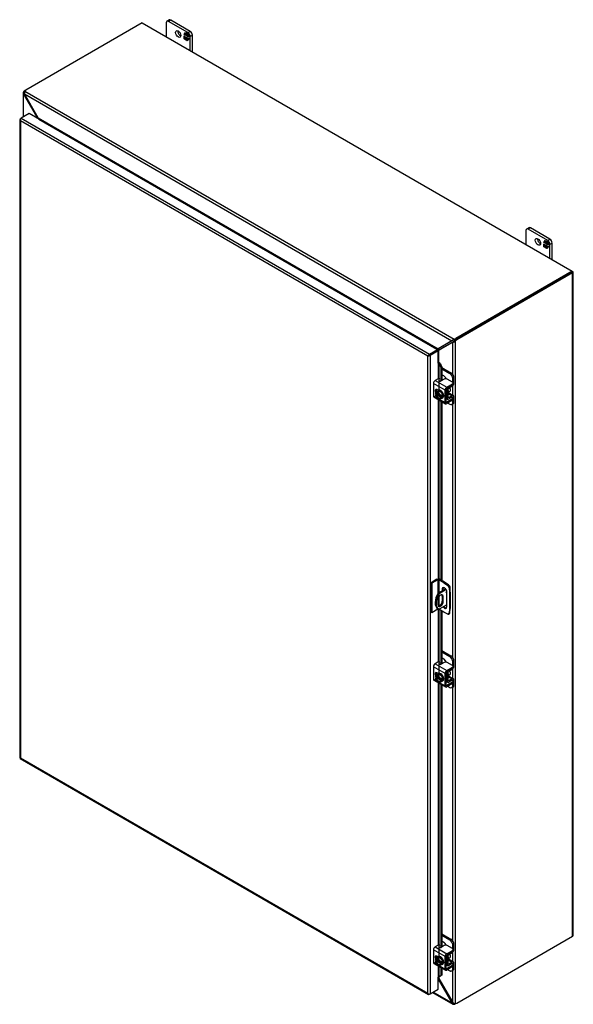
# Model space of a CAD drawing. Header units: inches. Extents: x 23 to 236, y 4 to 158.
# Tile 8 of 9: x 179 to 205, y 112 to 158. Entities that reach past the tile are written whole.
import ezdxf

# ---------------------------------------------------------------- set-up
doc = ezdxf.new("R2010")
doc.units = ezdxf.units.IN
doc.header["$MEASUREMENT"] = 0
for name, color, linetype in [('COM40153-1', 7, 'CONTINUOUS'), ('COM40153-2', 7, 'CONTINUOUS'), ('COM42667', 7, 'CONTINUOUS'), ('COM42780', 7, 'CONTINUOUS'), ('COM48456', 7, 'CONTINUOUS'), ('COM70236-2', 7, 'CONTINUOUS'), ('COM71782-4', 7, 'CONTINUOUS'), ('FET07710', 7, 'CONTINUOUS'), ('SCC19011', 7, 'CONTINUOUS'), ('WAF25035', 7, 'CONTINUOUS')]:
    doc.layers.add(name, color=color, linetype=linetype)

msp = doc.modelspace()

# ---------------------------------------------------------------- linework, layer by layer
at = {"layer": 'COM40153-1', "color": 7}
for p, q in [((199.34, 131.456), (198.984, 131.25)), ((199.362, 131.422), (199.024, 131.227)), ((199.514, 131.595), (199.527, 131.587)), ((199.552, 131.307), (199.552, 131.552)), ((198.969, 130.946), (198.969, 130.709)), ((198.984, 131.25), (199.024, 131.227)), ((199.176, 131.112), (199.216, 131.089)), ((199.176, 131.112), (199.176, 130.875)), ((199.216, 130.852), (199.216, 131.089)), ((198.964, 130.525), (199.005, 130.502)), ((199.388, 130.702), (199.024, 130.492)), ((199.176, 130.875), (199.216, 130.852))]:
    msp.add_line(p, q, dxfattribs=at)
for centre, major_axis, start_param, end_param in [((199.393, 131.318), (-0.025, -0.0433), 4.139289, 6.283185), ((199.352, 131.341), (0.025, 0.0433), 4.093609, 5.210881), ((199.466, 131.552), (-0.0864, 0), 2.529725, 3.926991), ((199.264, 131.045), (0.3, 0.52), 1.508132, 3.141593), ((199.305, 131.021), (0.3, 0.52), 1.508132, 3.204257), ((199.093, 131.017), (-0.087, -0.151), 2.356194, 5.497787), ((199.052, 131.041), (-0.087, -0.151), 2.356194, 2.906426), ((199.393, 131.318), (-0.025, -0.0433), 0, 0.63978), ((199.093, 130.78), (0.087, 0.151), 2.356194, 5.497787), ((199.052, 130.804), (0.087, 0.151), 3.37676, 5.497787)]:
    msp.add_ellipse(centre, major_axis=major_axis, ratio=0.57735, start_param=start_param, end_param=end_param, dxfattribs=at)
at = {"layer": 'COM40153-2', "color": 7}
for p, q in [((198.926, 131.905), (198.647, 131.744)), ((198.966, 131.881), (198.688, 131.72)), ((198.966, 131.881), (198.966, 131.222)), ((199.007, 131.881), (199.007, 131.264)), ((199.242, 131.746), (199.007, 131.881)), ((199.283, 131.769), (199.048, 131.905)), ((198.647, 131.744), (198.647, 130.356)), ((198.688, 131.72), (198.647, 131.744)), ((198.688, 131.72), (198.688, 130.332)), ((199.176, 131.449), (199.217, 131.472)), ((199.176, 131.449), (199.176, 131.361)), ((199.217, 131.385), (199.217, 131.472)), ((199.242, 131.746), (199.283, 131.769)), ((199.242, 131.746), (199.431, 131.617)), ((199.472, 131.641), (199.283, 131.769)), ((199.431, 131.617), (199.472, 131.641)), ((199.536, 131.53), (199.495, 131.506)), ((199.495, 131.506), (199.512, 131.278)), ((199.552, 131.302), (199.536, 131.53)), ((199.007, 131.071), (199.007, 130.645)), ((199.388, 130.608), (199.388, 131.326)), ((199.512, 131.278), (199.552, 131.302)), ((199.512, 131.278), (199.512, 130.513)), ((199.552, 131.302), (199.552, 130.537)), ((198.966, 130.493), (198.688, 130.332)), ((198.966, 130.524), (198.966, 130.493)), ((199.007, 130.5), (199.007, 130.493)), ((199.242, 130.358), (199.007, 130.493)), ((199.512, 130.513), (199.495, 130.305)), ((199.512, 130.513), (199.552, 130.537)), ((199.536, 130.328), (199.552, 130.537)), ((198.688, 130.332), (198.647, 130.356)), ((199.431, 130.267), (199.242, 130.358)), ((199.475, 130.266), (199.515, 130.289)), ((199.495, 130.305), (199.536, 130.328))]:
    msp.add_line(p, q, dxfattribs=at)
for centre, major_axis, start_param, end_param in [((198.987, 131.869), (-0.0864, 0), 3.926991, 5.497787), ((198.987, 131.869), (-0.0288, 0), 3.926991, 5.497787), ((199.282, 131.388), (0.075, -0.13), 0.785398, 3.926991), ((199.323, 131.411), (0.075, -0.13), 3.416574, 3.926991), ((199.425, 131.54), (0.05, -0.0866), 0.872665, 2.268928), ((199.465, 131.563), (-0.05, 0.0866), 4.014257, 5.410521), ((198.987, 130.481), (0.0288, 0), 0.785398, 2.356194), ((199.282, 130.669), (-0.075, 0.13), 1.73559, 3.926991), ((199.323, 130.693), (-0.075, 0.13), 1.73559, 2.866611), ((199.425, 130.352), (-0.05, 0.0866), 2.443461, 3.839724), ((199.465, 130.376), (-0.05, 0.0866), 3.141593, 3.839724)]:
    msp.add_ellipse(centre, major_axis=major_axis, ratio=0.57735, start_param=start_param, end_param=end_param, dxfattribs=at)
at = {"layer": 'COM42667', "color": 7}
for p, q in [((199.305, 140.818), (198.756, 141.135)), ((198.756, 141.135), (198.756, 140.553)), ((198.982, 141.358), (198.837, 141.275)), ((198.837, 141.275), (199.386, 140.958)), ((199.271, 141.34), (199.124, 141.255)), ((199.386, 140.958), (199.659, 141.116)), ((199.659, 141.197), (199.412, 141.34)), ((199.659, 141.054), (199.659, 141.116)), ((199.688, 141.095), (199.688, 141.157)), ((198.987, 140.802), (198.912, 140.846)), ((199.305, 140.236), (199.305, 140.818)), ((199.359, 140.267), (199.359, 140.849)), ((199.386, 140.896), (199.659, 141.054)), ((198.756, 140.553), (198.96, 140.435)), ((198.78, 140.5), (199.329, 140.183)), ((198.999, 140.412), (199.305, 140.236)), ((199.386, 140.251), (199.359, 140.267)), ((199.659, 140.409), (199.386, 140.251)), ((199.659, 140.347), (199.386, 140.189)), ((199.646, 140.498), (199.659, 140.49)), ((199.659, 140.347), (199.659, 140.409)), ((199.688, 140.387), (199.688, 140.449)), ((199.305, 127.468), (198.756, 127.785)), ((198.756, 127.785), (198.756, 127.202)), ((198.982, 128.008), (198.837, 127.925)), ((198.837, 127.925), (199.386, 127.608)), ((199.271, 127.99), (199.124, 127.905)), ((199.386, 127.608), (199.659, 127.766)), ((199.386, 127.546), (199.659, 127.704)), ((199.659, 127.847), (199.412, 127.99)), ((199.659, 127.704), (199.659, 127.766)), ((199.688, 127.744), (199.688, 127.807)), ((198.756, 127.202), (198.96, 127.085)), ((198.987, 127.452), (198.912, 127.496)), ((199.305, 126.886), (199.305, 127.468)), ((199.359, 126.917), (199.359, 127.499)), ((198.78, 127.15), (199.329, 126.833)), ((198.999, 127.062), (199.305, 126.886)), ((199.386, 126.901), (199.359, 126.917)), ((199.659, 127.059), (199.386, 126.901)), ((199.659, 126.997), (199.386, 126.839)), ((199.646, 127.148), (199.659, 127.14)), ((199.659, 126.997), (199.659, 127.059)), ((199.688, 127.037), (199.688, 127.099)), ((198.982, 114.658), (198.837, 114.575)), ((199.305, 114.118), (198.756, 114.435)), ((198.756, 114.435), (198.756, 113.852)), ((198.837, 114.575), (199.386, 114.258)), ((199.271, 114.64), (199.124, 114.555)), ((199.386, 114.258), (199.659, 114.416)), ((199.386, 114.196), (199.659, 114.354)), ((199.659, 114.497), (199.412, 114.64)), ((199.659, 114.354), (199.659, 114.416)), ((199.688, 114.394), (199.688, 114.456)), ((198.756, 113.852), (198.96, 113.735)), ((198.78, 113.8), (199.329, 113.483)), ((198.987, 114.102), (198.912, 114.146)), ((198.999, 113.712), (199.305, 113.536)), ((199.305, 113.536), (199.305, 114.118)), ((199.359, 113.567), (199.359, 114.149)), ((199.646, 113.798), (199.659, 113.79)), ((199.688, 113.687), (199.688, 113.749)), ((199.386, 113.551), (199.359, 113.567)), ((199.659, 113.709), (199.386, 113.551)), ((199.659, 113.647), (199.386, 113.489)), ((199.659, 113.647), (199.659, 113.709))]:
    msp.add_line(p, q, dxfattribs=at)
for centre, major_axis, start_param, end_param in [((198.837, 141.182), (-0.0572, -0.0991), 3.926991, 5.497787), ((199.016, 141.339), (-0.048, 0), 3.141593, 5.497787), ((199.09, 141.275), (0.048, 0), 2.929457, 5.497787), ((199.341, 141.299), (0.1, 0), 0.785398, 2.356194), ((199.588, 141.157), (-0.1, 0), 2.356194, 3.926991), ((198.912, 140.754), (0.0562, -0.0973), 2.356194, 4.826451), ((198.965, 140.785), (0.0562, -0.0973), 3.6401, 4.826451), ((199.386, 140.865), (0.0572, 0.0991), 0.785398, 2.356194), ((199.386, 140.865), (0.0192, 0.0333), 0.785398, 2.356194), ((199.588, 141.095), (-0.1, 0), 2.356194, 3.141593), ((198.837, 140.599), (0.0572, 0.0991), 2.356194, 3.141593), ((199.386, 140.282), (0.0572, 0.0991), 2.356194, 3.926991), ((199.386, 140.282), (0.0192, 0.0333), 2.356194, 3.926991), ((199.588, 140.449), (-0.1, 0), 2.356194, 3.926991), ((199.588, 140.387), (-0.1, 0), 2.356194, 3.141593), ((198.837, 127.832), (-0.0572, -0.0991), 3.926991, 5.497787), ((199.016, 127.989), (-0.048, 0), 3.141593, 5.497787), ((199.09, 127.925), (0.048, 0), 2.929457, 5.497787), ((199.341, 127.949), (0.1, 0), 0.785398, 2.356194), ((199.588, 127.807), (-0.1, 0), 2.356194, 3.926991), ((199.588, 127.744), (-0.1, 0), 2.356194, 3.141593), ((198.837, 127.249), (0.0572, 0.0991), 2.356194, 3.141593), ((198.912, 127.404), (0.0562, -0.0973), 2.356194, 4.826451), ((198.965, 127.435), (0.0562, -0.0973), 3.6401, 4.826451), ((199.386, 127.515), (0.0572, 0.0991), 0.785398, 2.356194), ((199.386, 127.515), (0.0192, 0.0333), 0.785398, 2.356194), ((199.386, 126.932), (0.0572, 0.0991), 2.356194, 3.926991), ((199.386, 126.932), (0.0192, 0.0333), 2.356194, 3.926991), ((199.588, 127.099), (-0.1, 0), 2.356194, 3.926991), ((199.588, 127.037), (-0.1, 0), 2.356194, 3.141593), ((199.016, 114.639), (-0.048, 0), 3.141593, 5.497787), ((199.341, 114.599), (0.1, 0), 0.785398, 2.356194), ((198.837, 114.481), (-0.0572, -0.0991), 3.926991, 5.497787), ((199.09, 114.575), (0.048, 0), 2.929457, 5.497787), ((199.386, 114.165), (0.0572, 0.0991), 0.785398, 2.356194), ((199.386, 114.165), (0.0192, 0.0333), 0.785398, 2.356194), ((199.588, 114.456), (-0.1, 0), 2.356194, 3.926991), ((199.588, 114.394), (-0.1, 0), 2.356194, 3.141593), ((198.837, 113.899), (0.0572, 0.0991), 2.356194, 3.141593), ((198.912, 114.054), (0.0562, -0.0973), 2.356194, 4.826451), ((198.965, 114.085), (0.0562, -0.0973), 3.6401, 4.826451), ((199.588, 113.749), (-0.1, 0), 2.356194, 3.926991), ((199.386, 113.582), (0.0572, 0.0991), 2.356194, 3.926991), ((199.386, 113.582), (0.0192, 0.0333), 2.356194, 3.926991), ((199.588, 113.687), (-0.1, 0), 2.356194, 3.141593)]:
    msp.add_ellipse(centre, major_axis=major_axis, ratio=0.57735, start_param=start_param, end_param=end_param, dxfattribs=at)
at = {"layer": 'COM42780', "color": 7}
for p, q in [((199.154, 141.895), (199.586, 141.646)), ((199.154, 141.833), (199.532, 141.614)), ((199.532, 141.614), (199.586, 141.646)), ((199.249, 141.492), (199.154, 141.547)), ((199.727, 141.401), (199.674, 141.37)), ((199.674, 141.187), (199.674, 141.37)), ((199.727, 141.157), (199.727, 141.401)), ((199.362, 140.866), (199.404, 140.843)), ((199.404, 140.455), (199.404, 140.843)), ((199.457, 140.486), (199.457, 140.874)), ((199.461, 140.668), (199.648, 140.561)), ((199.704, 140.566), (199.476, 140.697)), ((199.484, 140.92), (199.648, 141.018)), ((199.359, 140.481), (199.404, 140.455)), ((199.359, 140.442), (199.427, 140.402)), ((199.432, 140.215), (199.532, 140.157)), ((199.457, 140.485), (199.484, 140.47)), ((199.647, 140.498), (199.483, 140.407)), ((199.648, 140.561), (199.484, 140.47)), ((199.632, 140.148), (199.686, 140.179)), ((199.646, 140.498), (199.674, 140.482)), ((199.674, 140.48), (199.674, 140.482)), ((199.674, 140.239), (199.674, 140.357)), ((199.674, 140.239), (199.727, 140.27)), ((199.727, 140.27), (199.727, 140.513)), ((199.154, 128.545), (199.586, 128.295)), ((199.154, 128.483), (199.532, 128.264)), ((199.249, 128.142), (199.154, 128.197)), ((199.532, 128.264), (199.586, 128.295)), ((199.484, 127.57), (199.648, 127.668)), ((199.727, 128.051), (199.674, 128.019)), ((199.674, 127.837), (199.674, 128.019)), ((199.727, 127.807), (199.727, 128.051)), ((199.362, 127.516), (199.404, 127.492)), ((199.404, 127.105), (199.404, 127.492)), ((199.457, 127.136), (199.457, 127.524)), ((199.461, 127.318), (199.648, 127.211)), ((199.704, 127.216), (199.476, 127.347)), ((199.648, 127.211), (199.484, 127.12)), ((199.359, 127.13), (199.404, 127.105)), ((199.359, 127.092), (199.427, 127.052)), ((199.432, 126.865), (199.532, 126.807)), ((199.457, 127.135), (199.484, 127.12)), ((199.647, 127.148), (199.483, 127.057)), ((199.632, 126.798), (199.686, 126.829)), ((199.646, 127.148), (199.674, 127.132)), ((199.674, 127.129), (199.674, 127.132)), ((199.674, 126.889), (199.674, 127.007)), ((199.674, 126.889), (199.727, 126.92)), ((199.727, 126.92), (199.727, 127.163)), ((199.154, 115.195), (199.586, 114.945)), ((199.154, 115.133), (199.532, 114.914)), ((199.249, 114.792), (199.154, 114.847)), ((199.532, 114.914), (199.586, 114.945)), ((199.727, 114.7), (199.674, 114.669)), ((199.674, 114.487), (199.674, 114.669)), ((199.727, 114.457), (199.727, 114.7)), ((199.484, 114.22), (199.648, 114.318)), ((199.359, 113.78), (199.404, 113.754)), ((199.359, 113.742), (199.427, 113.702)), ((199.362, 114.166), (199.404, 114.142)), ((199.404, 113.754), (199.404, 114.142)), ((199.457, 113.786), (199.457, 114.173)), ((199.457, 113.785), (199.484, 113.77)), ((199.461, 113.968), (199.648, 113.861)), ((199.704, 113.866), (199.476, 113.997)), ((199.647, 113.798), (199.483, 113.707)), ((199.648, 113.861), (199.484, 113.77)), ((199.646, 113.798), (199.674, 113.782)), ((199.674, 113.779), (199.674, 113.782)), ((199.727, 113.57), (199.727, 113.813)), ((199.432, 113.515), (199.532, 113.457)), ((199.632, 113.447), (199.686, 113.479)), ((199.674, 113.539), (199.674, 113.657)), ((199.674, 113.539), (199.727, 113.57))]:
    msp.add_line(p, q, dxfattribs=at)
for centre, major_axis, start_param, end_param in [((199.532, 141.451), (0.1, -0.173), 0.785398, 2.356194), ((199.586, 141.482), (-0.1, 0.173), 3.926991, 5.497787), ((199.249, 141.329), (0.1, -0.173), 1.392108, 2.356194), ((199.646, 141.111), (-0.0572, -0.0991), 0.802851, 2.356194), ((199.485, 140.889), (-0.0572, -0.0991), 4.744903, 5.497787), ((199.485, 140.889), (-0.0192, -0.0333), 3.944444, 5.497787), ((199.37, 140.792), (0.078, -0.135), 0.133398, 1.437398), ((199.485, 140.501), (0.0572, 0.0991), 2.356194, 3.909538), ((199.485, 140.501), (0.0192, 0.0333), 2.356194, 3.909538), ((199.532, 140.321), (-0.1, 0.173), 2.356194, 3.926991), ((199.646, 140.467), (-0.0192, -0.0333), 2.356194, 3.909538), ((199.646, 140.467), (-0.0572, -0.0991), 2.356194, 3.909538), ((199.586, 140.352), (-0.1, 0.173), 3.141593, 3.926991), ((199.249, 127.979), (0.1, -0.173), 1.392108, 2.356194), ((199.532, 128.101), (0.1, -0.173), 0.785398, 2.356194), ((199.586, 128.132), (-0.1, 0.173), 3.926991, 5.497787), ((199.646, 127.761), (-0.0572, -0.0991), 0.802851, 2.356194), ((199.485, 127.539), (-0.0572, -0.0991), 4.744903, 5.497787), ((199.485, 127.539), (-0.0192, -0.0333), 3.944444, 5.497787), ((199.37, 127.442), (0.078, -0.135), 0.133398, 1.437398), ((199.646, 127.117), (-0.0572, -0.0991), 2.356194, 3.909538), ((199.485, 127.151), (0.0572, 0.0991), 2.356194, 3.909538), ((199.485, 127.151), (0.0192, 0.0333), 2.356194, 3.909538), ((199.532, 126.971), (-0.1, 0.173), 2.356194, 3.926991), ((199.646, 127.117), (-0.0192, -0.0333), 2.356194, 3.909538), ((199.586, 127.002), (-0.1, 0.173), 3.141593, 3.926991), ((199.249, 114.629), (0.1, -0.173), 1.392108, 2.356194), ((199.532, 114.751), (0.1, -0.173), 0.785398, 2.356194), ((199.586, 114.782), (-0.1, 0.173), 3.926991, 5.497787), ((199.485, 114.189), (-0.0572, -0.0991), 4.744903, 5.497787), ((199.485, 114.189), (-0.0192, -0.0333), 3.944444, 5.497787), ((199.646, 114.411), (-0.0572, -0.0991), 0.802851, 2.356194), ((199.485, 113.801), (0.0572, 0.0991), 2.356194, 3.909538), ((199.37, 114.092), (0.078, -0.135), 0.133398, 1.437398), ((199.485, 113.801), (0.0192, 0.0333), 2.356194, 3.909538), ((199.646, 113.767), (-0.0192, -0.0333), 2.356194, 3.909538), ((199.646, 113.767), (-0.0572, -0.0991), 2.356194, 3.909538), ((199.532, 113.621), (-0.1, 0.173), 2.356194, 3.926991), ((199.586, 113.652), (-0.1, 0.173), 3.141593, 3.926991)]:
    msp.add_ellipse(centre, major_axis=major_axis, ratio=0.57735, start_param=start_param, end_param=end_param, dxfattribs=at)
at = {"layer": 'COM48456', "color": 7}
for p, q in [((179.4, 154.832), (179.4, 153.694)), ((179.459, 154.821), (179.402, 154.814)), ((179.466, 154.864), (179.426, 154.887)), ((179.465, 154.79), (179.426, 154.768)), ((179.426, 153.708), (179.426, 154.768)), ((179.426, 154.768), (180.081, 153.639)), ((179.492, 154.945), (179.533, 154.969)), ((179.492, 154.945), (179.498, 154.942)), ((180.081, 153.639), (180.114, 153.658)), ((180.081, 153.629), (180.081, 153.639)), ((205.284, 146.368), (199.816, 143.211)), ((205.325, 146.345), (199.857, 143.188)), ((205.325, 146.415), (205.305, 146.427)), ((205.325, 115.085), (205.325, 146.345)), ((205.35, 115.121), (205.35, 146.38)), ((199.012, 142.709), (199.668, 143.081)), ((199.695, 143.096), (199.053, 142.732)), ((199.692, 143.095), (199.668, 143.081)), ((199.668, 141.568), (199.668, 143.081)), ((199.723, 143.121), (199.711, 143.088)), ((199.749, 143.153), (199.79, 143.13)), ((199.79, 143.13), (199.79, 111.909)), ((199.816, 143.211), (199.857, 143.188)), ((198.96, 142.682), (198.95, 142.692)), ((199.012, 142.709), (199.053, 142.732)), ((199.012, 142.135), (199.012, 142.709)), ((199.668, 140.586), (199.668, 141.033)), ((199.668, 128.218), (199.668, 140.168)), ((199.668, 127.236), (199.668, 127.683)), ((199.668, 114.868), (199.668, 126.818)), ((199.857, 111.928), (205.325, 115.085)), ((199.668, 113.886), (199.668, 114.333)), ((199.668, 111.959), (199.668, 113.468)), ((199.012, 113.087), (199.012, 113.163)), ((199.012, 113.087), (199.668, 111.959))]:
    msp.add_line(p, q, dxfattribs=at)
for centre, radius, start, end in [((179.475, 154.831), 0.0746, 131.1998, 193.8127), ((179.507, 154.838), 0.107, 192.9737, 220.7862), ((179.523, 154.831), 0.0653, 150.132, 189.5302), ((180.052, 153.598), 0.0949, 359.7358, 9.8627), ((199.66, 143.244), 0.164, 272.9287, 288.1405), ((199.655, 143.167), 0.0817, 296.9678, 317.8265), ((199.654, 143.294), 0.214, 285.3879, 309.6332), ((199.549, 143.29), 0.242, 315.7931, 325.7222), ((199.065, 142.549), 0.183, 93.7503, 128.6863), ((199.206, 142.527), 0.266, 136.8928, 149.1996), ((198.845, 113.012), 0.184, 24.1488, 38.9687), ((199.787, 112.061), 0.157, 220.6657, 240.7969), ((199.77, 112.023), 0.116, 239.1566, 280.1391)]:
    msp.add_arc(centre, radius, start, end, dxfattribs=at)
for centre, major_axis, start_param, end_param in [((179.492, 154.782), (0.1, 0.173), 0.785398, 1.276789), ((205.264, 146.38), (-0.0864, 0), 2.356194, 3.926991), ((199.816, 143.048), (0.1, 0.173), 0.785398, 1.276789), ((199.857, 143.024), (0.1, 0.173), 0.785398, 1.276789), ((198.992, 142.649), (-0.0864, 0), -1.068499, -1.002311), ((205.264, 115.121), (-0.0864, 0), 2.356194, 3.141593), ((199.857, 112.092), (-0.1, -0.173), 0.294007, 0.785398)]:
    msp.add_ellipse(centre, major_axis=major_axis, ratio=0.57735, start_param=start_param, end_param=end_param, dxfattribs=at)
at = {"layer": 'COM70236-2', "color": 7}
for p, q in [((185.021, 158.138), (179.533, 154.969)), ((185.021, 158.138), (205.305, 146.427)), ((179.465, 154.79), (199.629, 143.148)), ((180.114, 153.658), (179.465, 154.79)), ((179.483, 154.921), (199.733, 143.229)), ((180.114, 153.658), (198.979, 142.766)), ((180.135, 153.598), (180.136, 153.598)), ((180.136, 153.598), (198.917, 142.755)), ((180.137, 153.616), (180.141, 153.603)), ((205.305, 146.427), (199.816, 143.258)), ((205.305, 146.38), (199.816, 143.211)), ((205.305, 146.38), (205.305, 146.427)), ((199.629, 143.148), (198.979, 142.766)), ((199.656, 143.164), (199.02, 142.79)), ((199.653, 143.162), (199.629, 143.148)), ((199.691, 143.176), (199.657, 143.181)), ((199.691, 143.176), (199.67, 143.172)), ((199.733, 143.182), (199.733, 143.229)), ((199.816, 143.211), (199.816, 143.258)), ((198.917, 142.755), (198.916, 142.755)), ((198.923, 142.76), (198.926, 142.749)), ((198.979, 142.766), (199.02, 142.79)), ((198.984, 113.071), (199.012, 113.087)), ((198.984, 113.06), (199.629, 111.936)), ((198.721, 112.431), (199.672, 111.882)), ((199.629, 111.936), (198.747, 112.445)), ((199.668, 111.959), (199.629, 111.936)), ((199.691, 111.938), (199.657, 111.893)), ((199.733, 111.923), (199.733, 111.876))]:
    msp.add_line(p, q, dxfattribs=at)
for centre, radius, start, end in [((179.57, 154.847), 0.114, 139.6209, 181.0834), ((179.613, 154.842), 0.157, 179.2031, 199.3343), ((179.961, 153.548), 0.189, 16.8241, 35.5773), ((199.766, 143.059), 0.164, 131.8595, 147.0713), ((199.698, 143.094), 0.0817, 102.1735, 123.0323), ((199.807, 143.029), 0.214, 110.3668, 134.6121), ((198.915, 143.061), 0.301, 271.5345, 282.3731), ((198.867, 142.892), 0.183, 296.1695, 326.2497), ((198.929, 113.063), 0.0949, 48.6447, 60.2642), ((199.73, 111.971), 0.107, 199.1298, 227.1103), ((199.709, 111.947), 0.075, 226.3552, 288.6324), ((199.733, 111.988), 0.0651, 230.4297, 269.9081)]:
    msp.add_arc(centre, radius, start, end, dxfattribs=at)
for centre, major_axis, start_param, end_param in [((179.674, 154.887), (-0.2, 0), 5.497787, 5.989178), ((180.136, 153.622), (-0.0144, -0.0249), 0.785398, 1.068499), ((199.675, 143.34), (0.2, 0), 5.006396, 5.497787), ((199.675, 143.293), (0.2, 0), 5.006396, 5.497787), ((198.917, 142.779), (-0.0144, -0.0249), 0.785398, 1.068499), ((199.675, 111.986), (0.2, 0), 5.006396, 5.331735)]:
    msp.add_ellipse(centre, major_axis=major_axis, ratio=0.57735, start_param=start_param, end_param=end_param, dxfattribs=at)
msp.add_open_spline([(199.733, 143.182), (199.732, 143.182), (199.729, 143.182), (199.726, 143.182), (199.722, 143.181), (199.719, 143.181), (199.715, 143.18), (199.711, 143.18), (199.706, 143.179), (199.701, 143.178), (199.696, 143.177), (199.693, 143.176), (199.691, 143.176)], degree=3, knots=[0, 0, 0, 0, 0.078044, 0.157022, 0.236947, 0.317833, 0.399688, 0.482519, 0.608583, 0.736857, 0.867336, 1, 1, 1, 1], dxfattribs=at)
at = {"layer": 'COM71782-4', "color": 7}
for p, q in [((179.271, 153.619), (179.312, 153.643)), ((179.685, 153.858), (179.312, 153.643)), ((179.312, 153.643), (198.57, 142.524)), ((198.943, 142.739), (179.685, 153.858)), ((179.246, 153.584), (179.246, 123.497)), ((179.254, 153.563), (179.254, 153.563)), ((198.489, 142.43), (179.271, 153.525)), ((179.271, 153.525), (179.271, 123.485)), ((198.57, 142.524), (198.943, 142.739)), ((198.57, 142.477), (198.943, 142.692)), ((198.943, 142.692), (198.57, 142.477)), ((198.984, 142.669), (198.611, 142.454)), ((198.943, 142.739), (198.943, 142.692)), ((198.984, 142.669), (198.943, 142.692)), ((198.984, 142.097), (198.984, 142.669)), ((198.529, 142.454), (198.489, 142.43)), ((198.489, 112.39), (198.489, 142.43)), ((198.512, 142.444), (198.57, 142.477)), ((198.512, 142.444), (198.57, 142.477)), ((198.611, 142.454), (198.611, 112.367)), ((198.984, 142.097), (198.984, 141.359)), ((199.006, 142.102), (199.011, 142.135)), ((199.028, 142.072), (199.075, 142.091)), ((199.028, 142.072), (199.107, 141.894)), ((199.028, 140.822), (199.028, 142.072)), ((199.075, 142.091), (199.154, 141.913)), ((199.154, 141.913), (199.107, 141.894)), ((199.107, 141.894), (199.107, 141.249)), ((199.154, 141.913), (199.154, 141.272)), ((198.984, 140.804), (198.984, 140.8)), ((198.984, 140.383), (198.984, 131.919)), ((199.028, 131.913), (199.028, 140.357)), ((199.107, 140.312), (199.107, 131.871)), ((199.154, 140.284), (199.154, 131.843)), ((198.984, 130.498), (198.984, 128.009)), ((199.028, 127.472), (199.028, 130.481)), ((199.107, 130.435), (199.107, 127.899)), ((199.154, 130.408), (199.154, 127.922)), ((198.984, 127.454), (198.984, 127.45)), ((198.984, 127.033), (198.984, 114.659)), ((199.028, 114.122), (199.028, 127.007)), ((199.107, 126.961), (199.107, 114.549)), ((199.154, 126.934), (199.154, 114.572)), ((179.271, 123.485), (198.489, 112.39)), ((179.269, 123.458), (198.527, 112.339)), ((198.984, 114.104), (198.984, 114.1)), ((198.984, 113.683), (198.984, 113.153)), ((199.028, 113.174), (199.028, 113.657)), ((199.107, 113.611), (199.107, 113.222)), ((199.154, 113.584), (199.154, 113.241)), ((198.984, 112.582), (198.984, 113.153)), ((199.107, 113.222), (199.028, 113.174)), ((199.028, 113.174), (199.075, 113.194)), ((199.154, 113.241), (199.075, 113.194)), ((199.154, 113.241), (199.107, 113.222)), ((198.512, 112.357), (198.512, 112.357)), ((198.611, 112.367), (198.57, 112.343)), ((198.611, 112.367), (198.984, 112.582))]:
    msp.add_line(p, q, dxfattribs=at)
for centre, radius, start, end in [((198.944, 142.036), 0.0911, 23.2734, 46.5882), ((198.969, 142.007), 0.135, 38.3968, 71.6578), ((199.225, 112.894), 0.343, 125.2045, 129.639), ((199.063, 113.113), 0.0704, 117.4412, 127.5015)]:
    msp.add_arc(centre, radius, start, end, dxfattribs=at)
for centre, major_axis, ratio, start_param, end_param in [((179.312, 153.572), (0.0432, 0.0748), 0.57735, 0.785398, 2.016358), ((179.332, 153.584), (0.0864, 0), 0.57735, 2.356194, 3.587154), ((179.332, 153.561), (-0.061, 0.106), 0.577982, 1.231508, 1.571345), ((179.332, 153.561), (-0.061, 0.106), 0.577982, 1.230411, 1.570248), ((198.57, 142.454), (0.0432, 0.0748), 0.57735, 0.785398, 2.016358), ((198.55, 142.465), (-0.0863, -0.0499), 0.000948, -1.124689, -0.784852), ((198.55, 142.465), (-0.0864, -0.0498), 0.000948, 0.784852, 1.124689), ((198.55, 142.489), (0.0864, 0), 0.57735, 4.266828, 5.497787), ((198.55, 142.465), (0.0288, 0.0166), 0.000948, 0.785944, 2.356741), ((198.55, 142.465), (0.0288, 0.0166), 0.000948, 3.926445, 5.497241), ((199.004, 142.085), (0.0864, 0), 0.57735, 1.48353, 1.808737), ((199.004, 142.085), (0.0288, 0), 0.57735, 1.48353, 2.356194), ((179.332, 123.497), (0.0864, 0), 0.57735, 3.141593, 3.587154), ((179.332, 123.521), (-0.0864, -0.0498), 0.000948, 0.445015, 0.784852), ((179.332, 123.521), (-0.0863, -0.0499), 0.000948, -0.784852, -0.445015), ((179.312, 123.532), (0.0432, 0.0748), 0.57735, 2.696031, 3.141593), ((199.004, 113.142), (-0.0288, 0), 0.57735, 4.625123, 5.497787), ((198.55, 112.425), (0.061, -0.106), 0.577982, 4.712938, 5.052774), ((198.55, 112.425), (0.061, -0.106), 0.577982, 4.71184, 5.051677), ((198.55, 112.402), (0.0864, 0), 0.57735, 4.266828, 5.497787), ((198.57, 112.414), (0.0432, 0.0748), 0.57735, 2.696031, 3.926991)]:
    msp.add_ellipse(centre, major_axis=major_axis, ratio=ratio, start_param=start_param, end_param=end_param, dxfattribs=at)
at = {"layer": 'FET07710', "color": 7}
for p, q in [((186.29, 158.273), (186.184, 158.212)), ((186.153, 158.144), (186.153, 157.484)), ((186.365, 158.266), (186.259, 158.205)), ((187.178, 157.674), (186.259, 158.205)), ((187.284, 157.735), (186.365, 158.266)), ((186.995, 157.58), (187.065, 157.679)), ((187.007, 157.587), (186.995, 157.58)), ((187.032, 157.559), (186.995, 157.58)), ((186.995, 157.378), (186.995, 157.517)), ((186.995, 157.517), (187.032, 157.496)), ((187.007, 157.385), (186.995, 157.378)), ((187.057, 157.342), (186.995, 157.378)), ((187.007, 157.587), (187.032, 157.623)), ((187.032, 157.572), (187.007, 157.587)), ((187.007, 157.385), (187.007, 157.51)), ((187.063, 157.352), (187.007, 157.385)), ((187.043, 157.635), (187.032, 157.628)), ((187.087, 157.596), (187.032, 157.628)), ((187.032, 157.628), (187.032, 157.559)), ((187.032, 157.496), (187.032, 157.426)), ((187.032, 157.426), (187.087, 157.394)), ((187.039, 157.632), (187.069, 157.676)), ((187.099, 157.603), (187.043, 157.635)), ((187.082, 157.379), (187.057, 157.342)), ((187.065, 157.679), (187.126, 157.643)), ((187.094, 157.385), (187.082, 157.379)), ((187.082, 157.328), (187.082, 157.379)), ((187.099, 157.603), (187.087, 157.596)), ((187.087, 157.527), (187.087, 157.596)), ((187.099, 157.534), (187.087, 157.527)), ((187.121, 157.508), (187.087, 157.527)), ((187.087, 157.394), (187.087, 157.463)), ((187.087, 157.463), (187.121, 157.444)), ((187.099, 157.401), (187.087, 157.394)), ((187.094, 157.334), (187.094, 157.385)), ((187.099, 157.534), (187.099, 157.603)), ((187.121, 157.521), (187.099, 157.534)), ((187.099, 157.401), (187.099, 157.457)), ((187.133, 157.583), (187.121, 157.577)), ((187.177, 157.545), (187.121, 157.577)), ((187.121, 157.577), (187.121, 157.508)), ((187.121, 157.444), (187.121, 157.375)), ((187.121, 157.375), (187.177, 157.343)), ((187.126, 157.643), (187.126, 157.593)), ((187.126, 157.593), (187.152, 157.629)), ((187.138, 157.599), (187.126, 157.593)), ((187.188, 157.551), (187.133, 157.583)), ((187.138, 157.599), (187.157, 157.626)), ((187.213, 157.391), (187.144, 157.292)), ((187.152, 157.629), (187.213, 157.593)), ((187.188, 157.551), (187.177, 157.545)), ((187.177, 157.476), (187.177, 157.545)), ((187.188, 157.482), (187.177, 157.476)), ((187.213, 157.454), (187.177, 157.476)), ((187.177, 157.343), (187.177, 157.412)), ((187.177, 157.412), (187.213, 157.391)), ((187.181, 157.345), (187.177, 157.343)), ((187.178, 157.674), (187.284, 157.735)), ((187.188, 157.482), (187.188, 157.551)), ((187.213, 157.467), (187.188, 157.482)), ((187.188, 157.355), (187.188, 157.405)), ((187.213, 157.593), (187.213, 157.454)), ((187.39, 157.552), (187.284, 157.491)), ((187.284, 156.831), (187.284, 157.491)), ((187.39, 156.77), (187.39, 157.552)), ((187.094, 157.334), (187.082, 157.328)), ((187.144, 157.292), (187.082, 157.328)), ((187.151, 157.301), (187.094, 157.334)), ((203.123, 148.346), (203.123, 147.686)), ((203.26, 148.475), (203.154, 148.414)), ((203.335, 148.468), (203.229, 148.407)), ((204.149, 147.876), (203.229, 148.407)), ((204.254, 147.937), (203.335, 148.468)), ((203.966, 147.782), (204.035, 147.881)), ((203.977, 147.789), (203.966, 147.782)), ((204.002, 147.761), (203.966, 147.782)), ((203.966, 147.58), (203.966, 147.719)), ((203.966, 147.719), (204.002, 147.698)), ((203.977, 147.789), (204.002, 147.825)), ((204.002, 147.774), (203.977, 147.789)), ((203.977, 147.587), (203.977, 147.712)), ((204.014, 147.837), (204.002, 147.83)), ((204.058, 147.798), (204.002, 147.83)), ((204.002, 147.83), (204.002, 147.761)), ((204.002, 147.698), (204.002, 147.628)), ((204.002, 147.628), (204.058, 147.596)), ((204.009, 147.834), (204.04, 147.878)), ((204.069, 147.805), (204.014, 147.837)), ((204.035, 147.881), (204.097, 147.845)), ((204.069, 147.805), (204.058, 147.798)), ((204.058, 147.729), (204.058, 147.798)), ((204.069, 147.736), (204.058, 147.729)), ((204.092, 147.71), (204.058, 147.729)), ((204.058, 147.596), (204.058, 147.666)), ((204.058, 147.666), (204.092, 147.646)), ((204.069, 147.603), (204.058, 147.596)), ((204.069, 147.736), (204.069, 147.805)), ((204.092, 147.723), (204.069, 147.736)), ((204.069, 147.603), (204.069, 147.659)), ((204.103, 147.785), (204.092, 147.779)), ((204.147, 147.747), (204.092, 147.779)), ((204.092, 147.779), (204.092, 147.71)), ((204.092, 147.646), (204.092, 147.577)), ((204.097, 147.845), (204.097, 147.795)), ((204.097, 147.795), (204.122, 147.831)), ((204.108, 147.801), (204.097, 147.795)), ((204.159, 147.753), (204.103, 147.785)), ((204.108, 147.801), (204.127, 147.828)), ((204.122, 147.831), (204.184, 147.795)), ((204.159, 147.753), (204.147, 147.747)), ((204.147, 147.678), (204.147, 147.747)), ((204.159, 147.684), (204.147, 147.678)), ((204.184, 147.656), (204.147, 147.678)), ((204.147, 147.545), (204.147, 147.614)), ((204.147, 147.614), (204.184, 147.593)), ((204.149, 147.876), (204.254, 147.937)), ((204.159, 147.684), (204.159, 147.753)), ((204.184, 147.67), (204.159, 147.684)), ((204.159, 147.557), (204.159, 147.607)), ((204.184, 147.795), (204.184, 147.656)), ((204.36, 147.754), (204.255, 147.693)), ((204.255, 147.033), (204.255, 147.693)), ((204.36, 146.972), (204.36, 147.754)), ((203.977, 147.587), (203.966, 147.58)), ((204.028, 147.545), (203.966, 147.58)), ((204.034, 147.554), (203.977, 147.587)), ((204.053, 147.581), (204.028, 147.545)), ((204.064, 147.587), (204.053, 147.581)), ((204.053, 147.53), (204.053, 147.581)), ((204.064, 147.536), (204.053, 147.53)), ((204.115, 147.494), (204.053, 147.53)), ((204.064, 147.536), (204.064, 147.587)), ((204.121, 147.504), (204.064, 147.536)), ((204.092, 147.577), (204.147, 147.545)), ((204.184, 147.593), (204.115, 147.494)), ((204.152, 147.547), (204.147, 147.545))]:
    msp.add_line(p, q, dxfattribs=at)
for centre, major_axis, start_param, end_param in [((186.365, 158.144), (0.075, -0.13), 2.356194, 3.141593), ((186.259, 158.082), (0.075, -0.13), 2.356194, 3.926991), ((186.824, 157.674), (-0.088, 0.152), 0.649107, 2.492486), ((187.178, 157.552), (0.075, -0.13), 0.785398, 2.356194), ((187.284, 157.613), (-0.075, 0.13), 3.926991, 5.497787), ((203.229, 148.285), (0.075, -0.13), 2.356194, 3.926991), ((203.335, 148.346), (0.075, -0.13), 2.356194, 3.141593), ((203.795, 147.876), (-0.088, 0.152), 0.649107, 2.492486), ((204.149, 147.754), (0.075, -0.13), 0.785398, 2.356194), ((204.254, 147.815), (-0.075, 0.13), 3.926991, 5.497787)]:
    msp.add_ellipse(centre, major_axis=major_axis, ratio=0.57735, start_param=start_param, end_param=end_param, dxfattribs=at)
for centre in [(186.718, 157.613), (203.689, 147.815)]:
    msp.add_ellipse(centre, major_axis=(-0.088, 0.152), ratio=0.57735, dxfattribs=at)
at = {"layer": 'SCC19011', "color": 7}
for p, q in [((198.858, 140.708), (198.961, 140.768)), ((198.98, 140.724), (198.858, 140.708)), ((198.858, 140.708), (198.858, 140.659)), ((198.87, 140.653), (198.858, 140.659)), ((198.912, 140.646), (198.858, 140.615)), ((198.898, 140.663), (198.881, 140.653)), ((199.083, 140.556), (198.898, 140.663)), ((198.912, 140.655), (198.912, 140.646)), ((198.912, 140.646), (199.086, 140.546)), ((199.082, 140.784), (198.961, 140.768)), ((198.98, 140.724), (199.082, 140.784)), ((199.101, 140.568), (198.98, 140.724)), ((199.204, 140.627), (199.082, 140.784)), ((199.479, 140.743), (199.545, 140.781)), ((198.858, 140.615), (198.858, 140.566)), ((198.858, 140.615), (198.87, 140.608)), ((198.858, 140.566), (198.98, 140.41)), ((198.881, 140.608), (198.898, 140.618)), ((198.898, 140.618), (199.107, 140.498)), ((198.98, 140.41), (199.101, 140.426)), ((199.101, 140.519), (199.09, 140.526)), ((199.107, 140.498), (199.09, 140.488)), ((199.09, 140.481), (199.101, 140.475)), ((199.101, 140.568), (199.204, 140.627)), ((199.101, 140.519), (199.101, 140.568)), ((199.155, 140.55), (199.101, 140.519)), ((199.155, 140.506), (199.101, 140.475)), ((199.101, 140.426), (199.204, 140.485)), ((199.101, 140.426), (199.101, 140.475)), ((199.117, 140.528), (199.155, 140.506)), ((199.155, 140.506), (199.155, 140.55)), ((199.204, 140.485), (199.204, 140.627)), ((198.858, 127.358), (198.961, 127.417)), ((198.98, 127.374), (198.858, 127.358)), ((198.858, 127.358), (198.858, 127.309)), ((198.87, 127.303), (198.858, 127.309)), ((198.912, 127.296), (198.858, 127.265)), ((198.858, 127.265), (198.858, 127.216)), ((198.858, 127.265), (198.87, 127.258)), ((198.858, 127.216), (198.98, 127.06)), ((198.898, 127.313), (198.881, 127.303)), ((198.881, 127.258), (198.898, 127.268)), ((199.083, 127.206), (198.898, 127.313)), ((198.898, 127.268), (199.107, 127.148)), ((198.912, 127.305), (198.912, 127.296)), ((198.912, 127.296), (199.086, 127.196)), ((199.082, 127.434), (198.961, 127.417)), ((198.98, 127.374), (199.082, 127.434)), ((199.101, 127.218), (198.98, 127.374)), ((199.204, 127.277), (199.082, 127.434)), ((199.101, 127.169), (199.09, 127.176)), ((199.101, 127.218), (199.204, 127.277)), ((199.101, 127.169), (199.101, 127.218)), ((199.155, 127.2), (199.101, 127.169)), ((199.117, 127.178), (199.155, 127.156)), ((199.155, 127.156), (199.155, 127.2)), ((199.204, 127.135), (199.204, 127.277)), ((199.479, 127.393), (199.545, 127.431)), ((198.98, 127.06), (199.101, 127.076)), ((199.107, 127.148), (199.09, 127.138)), ((199.09, 127.131), (199.101, 127.125)), ((199.155, 127.156), (199.101, 127.125)), ((199.101, 127.076), (199.204, 127.135)), ((199.101, 127.076), (199.101, 127.125)), ((198.858, 114.008), (198.961, 114.067)), ((198.98, 114.024), (198.858, 114.008)), ((198.858, 114.008), (198.858, 113.959)), ((198.87, 113.953), (198.858, 113.959)), ((198.912, 113.946), (198.858, 113.915)), ((198.858, 113.915), (198.858, 113.866)), ((198.858, 113.915), (198.87, 113.908)), ((198.858, 113.866), (198.98, 113.71)), ((198.898, 113.962), (198.881, 113.953)), ((198.881, 113.908), (198.898, 113.918)), ((199.083, 113.856), (198.898, 113.962)), ((198.898, 113.918), (199.107, 113.798)), ((198.912, 113.955), (198.912, 113.946)), ((198.912, 113.946), (199.086, 113.845)), ((199.082, 114.084), (198.961, 114.067)), ((198.98, 114.024), (199.082, 114.084)), ((199.101, 113.868), (198.98, 114.024)), ((198.98, 113.71), (199.101, 113.726)), ((199.204, 113.927), (199.082, 114.084)), ((199.101, 113.819), (199.09, 113.826)), ((199.107, 113.798), (199.09, 113.788)), ((199.09, 113.781), (199.101, 113.775)), ((199.101, 113.868), (199.204, 113.927)), ((199.101, 113.819), (199.101, 113.868)), ((199.155, 113.85), (199.101, 113.819)), ((199.155, 113.806), (199.101, 113.775)), ((199.101, 113.726), (199.204, 113.785)), ((199.101, 113.726), (199.101, 113.775)), ((199.117, 113.828), (199.155, 113.806)), ((199.155, 113.806), (199.155, 113.85)), ((199.204, 113.785), (199.204, 113.927)), ((199.479, 114.043), (199.545, 114.081))]:
    msp.add_line(p, q, dxfattribs=at)
for centre, start, end in [((198.875, 140.664), 242.8525, 296.623), ((198.875, 140.62), 242.8527, 296.6228), ((198.875, 127.314), 242.8525, 296.623), ((198.875, 127.27), 242.8527, 296.6228), ((198.875, 113.964), 242.8525, 296.623), ((198.875, 113.92), 242.8527, 296.6228)]:
    msp.add_arc(centre, 0.0126, start, end, dxfattribs=at)
for centre, major_axis, start_param, end_param in [((198.98, 140.567), (0.079, -0.137), 0.958412, 3.753977), ((198.985, 140.57), (0.075, -0.13), 3.141593, 3.744649), ((199.002, 140.58), (0.075, -0.13), 3.254972, 3.744649), ((199.496, 140.865), (0.0488, -0.0845), 0, 2.159159), ((198.98, 140.567), (-0.079, 0.137), 0.958412, 3.753977), ((198.985, 140.57), (-0.075, 0.13), 0.96774, 3.141593), ((199.002, 140.58), (-0.075, 0.13), 0.96774, 3.028213), ((198.98, 127.217), (0.079, -0.137), 0.958412, 3.753977), ((198.98, 127.217), (-0.079, 0.137), 0.958412, 3.753977), ((198.985, 127.22), (0.075, -0.13), 3.141593, 3.744649), ((198.985, 127.22), (-0.075, 0.13), 0.96774, 3.141593), ((199.002, 127.23), (0.075, -0.13), 3.254972, 3.744649), ((199.002, 127.23), (-0.075, 0.13), 0.96774, 3.028213), ((199.496, 127.515), (0.0488, -0.0845), 0, 2.159159), ((199.496, 114.165), (0.0488, -0.0845), 0, 2.159159), ((198.98, 113.867), (0.079, -0.137), 0.958412, 3.753977), ((198.98, 113.867), (-0.079, 0.137), 0.958412, 3.753977), ((198.985, 113.87), (0.075, -0.13), 3.141593, 3.744649), ((198.985, 113.87), (-0.075, 0.13), 0.96774, 3.141593), ((199.002, 113.88), (0.075, -0.13), 3.254972, 3.744649), ((199.002, 113.88), (-0.075, 0.13), 0.96774, 3.028213)]:
    msp.add_ellipse(centre, major_axis=major_axis, ratio=0.57735, start_param=start_param, end_param=end_param, dxfattribs=at)
for points in [[(199.09, 140.488), (199.088, 140.487), (199.087, 140.486), (199.087, 140.483), (199.088, 140.482), (199.09, 140.481)], [(199.09, 127.138), (199.088, 127.137), (199.087, 127.136), (199.087, 127.133), (199.088, 127.132), (199.09, 127.131)], [(199.09, 113.788), (199.088, 113.787), (199.087, 113.786), (199.087, 113.783), (199.088, 113.782), (199.09, 113.781)]]:
    msp.add_open_spline(points, degree=3, knots=[0, 0, 0, 0, 0.5, 0.5, 1, 1, 1, 1], dxfattribs=at)
at = {"layer": 'WAF25035', "color": 7}
for p, q in [((199.008, 140.814), (198.982, 140.799)), ((199.182, 140.453), (199.208, 140.468)), ((199.008, 127.464), (198.982, 127.449)), ((199.182, 127.103), (199.208, 127.118)), ((199.008, 114.114), (198.982, 114.099)), ((199.182, 113.753), (199.208, 113.768))]:
    msp.add_line(p, q, dxfattribs=at)
for centre, start_param, end_param in [((199.082, 140.626), 0, 0.412589), ((199.082, 140.626), 2.729004, 6.283185), ((199.108, 140.641), 3.141593, 6.283185), ((199.082, 127.276), 0, 0.412589), ((199.082, 127.276), 2.729004, 6.283185), ((199.108, 127.291), 3.141593, 6.283185), ((199.082, 113.926), 0, 0.412589), ((199.082, 113.926), 2.729004, 6.283185), ((199.108, 113.941), 3.141593, 6.283185)]:
    msp.add_ellipse(centre, major_axis=(-0.1, 0.173), ratio=0.57735, start_param=start_param, end_param=end_param, dxfattribs=at)

doc.saveas('drawing.dxf')
